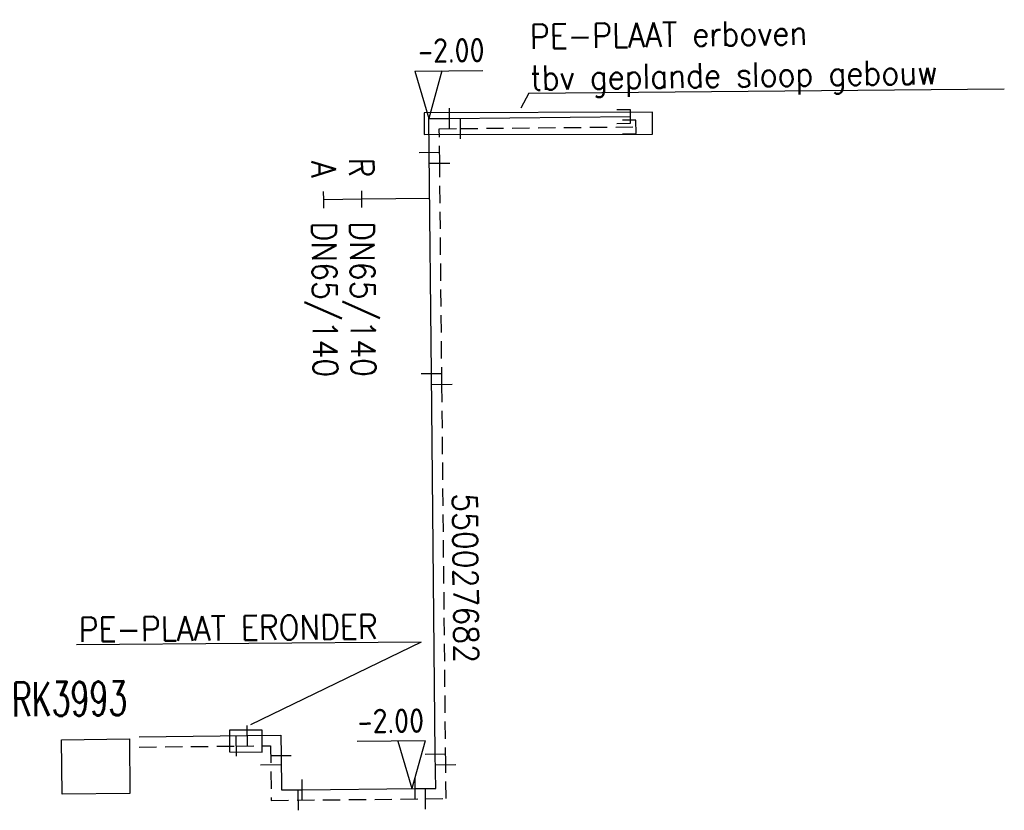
# Model space of a CAD drawing. Header units: millimetres. Extents: x 0 to 118212815, y 0 to 488348790.
# Tile 100 of 143: x 117556737 to 117592975, y 486262848 to 486291938. Entities that reach past the tile are written whole.
import ezdxf
from ezdxf.enums import TextEntityAlignment as Align

# ---------------------------------------------------------------- set-up
doc = ezdxf.new("R2010")
doc.units = ezdxf.units.MM
doc.header["$LTSCALE"] = 200
doc.linetypes.add('HIDDEN2', pattern=[4.7625, 3.175, -1.5875])
for name, color, linetype in [('WW-C-KAST', 7, 'Continuous'), ('WW-C-mof', 7, 'Continuous'), ('WW-I-diam', 7, 'Continuous'), ('WW-I-info', 7, 'Continuous'), ('WW-I-NAP', 7, 'Continuous'), ('WW-L-aanvoer', 3, 'Continuous'), ('WW-L-retour', 3, 'HIDDEN2')]:
    doc.layers.add(name, color=color, linetype=linetype)
doc.styles.add('DIN17', font='ROMANS.SHX', dxfattribs={"width": 0.9})
doc.styles.add('ISOCP', font='ISOCP.SHX')

# ---------------------------------------------------------------- blocks, each defined once
blk = doc.blocks.new('LR-smof')
at = {"color": 0, "linetype": 'ByBlock', "lineweight": -2}
blk.add_lwpolyline([(1, 0.5), (0, 0.5), (0, -0.5), (1, -0.5)], dxfattribs=at)
blk = doc.blocks.new('LR-mof')
at = {"color": 0, "linetype": 'ByBlock', "lineweight": -2}
blk.add_line((0, -0.75), (0, 0.75), dxfattribs=at)
blk = doc.blocks.new('nap1')
at = {"color": 0, "linetype": 'Continuous', "lineweight": -3}
for p, q in [((-1, 3.5), (0, 0)), ((-1, 3.5), (4, 3.5)), ((1, 3.5), (0, 0))]:
    blk.add_line(p, q, dxfattribs=at)
at = {"color": 0, "linetype": 'Continuous', "lineweight": -3, "style": 'ISOCP'}
for tag, p in [('*1', (1.701, 5)), ('*2', (4, 1.5))]:
    blk.add_attdef(tag, text='', height=1.8, dxfattribs=at).set_placement(p, align=Align.MIDDLE)
blk = doc.blocks.new('nap2')
at = {"color": 0, "linetype": 'Continuous', "lineweight": -3}
for p, q in [((1, 3.5), (-4, 3.5)), ((-1, 3.5), (0, 0)), ((1, 3.5), (0, 0))]:
    blk.add_line(p, q, dxfattribs=at)
at = {"color": 0, "linetype": 'Continuous', "lineweight": -3, "style": 'ISOCP'}
for tag, p in [('*1', (-1.5, 5)), ('*2', (-4, 1.5))]:
    blk.add_attdef(tag, text='', height=1.8, dxfattribs=at).set_placement(p, align=Align.MIDDLE)
blk = doc.blocks.new('LR-kast')
at = {"color": 0, "linetype": 'ByBlock', "lineweight": -3}
blk.add_lwpolyline([(-2.5, 2), (2.5, 2), (2.5, -2), (-2.5, -2)], close=True, dxfattribs=at)
at = {"color": 7, "linetype": 'ByBlock', "lineweight": -3, "style": 'DIN17', "width": 0.7}
for tag, p in [('*1', (0, 5)), ('*2', (0, -5))]:
    blk.add_attdef(tag, text='', height=2.5, dxfattribs=at).set_placement(p, align=Align.MIDDLE)
at = {"color": 0, "linetype": 'ByBlock', "lineweight": -2, "style": 'DIN17', "width": 0.3, "flags": 1}
for tag, p in [('OCODE', (5, 1.25)), ('NCODE', (10, 1.25)), ('BC', (15, 1.25)), ('RK', (20, 1.25)), ('ST', (5, -1.25)), ('VCODE', (10, -1.25)), ('NIVO', (15, -1.25)), ('IMM', (20, -1.25))]:
    blk.add_attdef(tag, text='', height=1.8, dxfattribs=at).set_placement(p, align=Align.MIDDLE)
blk = doc.blocks.new('LR-DIAO2')
at = {"color": 0, "lineweight": -3}
blk.add_line((0, 0), (0, -5), dxfattribs=at)
at = {"color": 0, "linetype": 'Continuous', "lineweight": -3}
blk.add_line((0, -5), (0, -7.8), dxfattribs=at)
at = {"color": 0, "lineweight": -3}
for points in [[(0.614, -5), (0, -5), (-0.614, -5)], [(0.614, -7.8), (0, -7.8), (-0.614, -7.8)]]:
    blk.add_lwpolyline(points, dxfattribs=at)
at = {"color": 1, "lineweight": -3, "style": 'DIN17', "width": 0.9}
for tag, p in [('*1', (-1.614, -5)), ('*2', (-1.614, -7.783))]:
    blk.add_attdef(tag, text='', height=1.8, dxfattribs=at).set_placement(p, align=Align.MIDDLE_RIGHT)
for tag, p in [('*11', (1.614, -5)), ('*12', (1.614, -7.8))]:
    blk.add_attdef(tag, text='', height=1.8, dxfattribs=at).set_placement(p, align=Align.MIDDLE_LEFT)
blk = doc.blocks.new('LR-hyp')
at = {"color": 7, "linetype": 'ByBlock', "lineweight": -3, "style": 'DIN17', "width": 0.9}
blk.add_attdef('*1', text='', height=1.8, dxfattribs=at).set_placement((0, 0), align=Align.MIDDLE)
at = {"color": 7, "linetype": 'ByBlock', "lineweight": -2, "style": 'DIN17', "width": 0.9, "flags": 1}
blk.add_attdef('*2', text='', height=1.8, dxfattribs=at).set_placement((0, -5), align=Align.MIDDLE)

msp = doc.modelspace()

# ---------------------------------------------------------------- linework, layer by layer
at = {"layer": 'WW-I-info'}
for p, q in [((117575480, 486289240), (117592975, 486289399)), ((117575480, 486289240), (117575183, 486288681)), ((117580025, 486288533), (117571624, 486288509)), ((117571624, 486288509), (117571627, 486287709)), ((117580027, 486287732), (117580025, 486288533)), ((117571627, 486287709), (117580027, 486287732)), ((117571516, 486269037), (117558825, 486268932)), ((117571516, 486269037), (117565233, 486265998)), ((117564462, 486265802), (117564454, 486265001)), ((117565662, 486265791), (117564462, 486265802)), ((117565655, 486264990), (117565662, 486265791)), ((117564454, 486265001), (117565655, 486264990))]:
    msp.add_line(p, q, dxfattribs=at)
at = {"layer": 'WW-L-aanvoer'}
for p, q in [((117571797, 486288300), (117572555, 486288308)), ((117571810, 486287058), (117571797, 486288300)), ((117572555, 486288308), (117579216, 486288375)), ((117571892, 486278920), (117571810, 486287058)), ((117572034, 486264922), (117571892, 486278920)), ((117561132, 486265555), (117565115, 486265595)), ((117565115, 486265595), (117566349, 486265608)), ((117566349, 486265608), (117566357, 486264864)), ((117566357, 486264864), (117566370, 486263597)), ((117572047, 486263655), (117572034, 486264922)), ((117567134, 486263605), (117571292, 486263647)), ((117571292, 486263647), (117572047, 486263655)), ((117566370, 486263597), (117567134, 486263605))]:
    msp.add_line(p, q, dxfattribs=at)
at = {"layer": 'WW-L-retour'}
for p, q in [((117572181, 486287924), (117572959, 486287932)), ((117572194, 486286659), (117572181, 486287924)), ((117572959, 486287932), (117579422, 486287997)), ((117572276, 486278524), (117572194, 486286659)), ((117572418, 486264528), (117572276, 486278524)), ((117561136, 486265175), (117564714, 486265211)), ((117564714, 486265211), (117565973, 486265224)), ((117565973, 486265224), (117565994, 486263213)), ((117572431, 486263279), (117572418, 486264528)), ((117571673, 486263271), (117572431, 486263279)), ((117565994, 486263213), (117571673, 486263271))]:
    msp.add_line(p, q, dxfattribs=at)

# ---------------------------------------------------------------- block references
at = {"layer": 'WW-C-KAST', "linetype": 'Continuous'}
ref = msp.add_blockref('LR-kast', (117559536, 486264460), dxfattribs=dict(at, xscale=499.9999999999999, yscale=499.9999999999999, zscale=499.9999999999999, rotation=0.5795419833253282))
ref.add_attrib('*1', 'RK3993', dxfattribs={"layer": '0', "color": 7, "linetype": 'ByBlock', "lineweight": -3, "height": 1250, "rotation": 0.5795, "style": 'DIN17', "width": 0.65}).set_placement((117558573, 486266951), align=Align.MIDDLE)
at = {"layer": 'WW-C-mof', "linetype": 'Continuous', "xscale": 500, "yscale": 500, "zscale": 500}
for name, p, rotation in [('LR-mof', (117572555, 486288308), 0.5782), ('LR-mof', (117572959, 486287932), 0.5813), ('LR-smof', (117579216, 486288375), 180.5803), ('LR-smof', (117579422, 486287997), 180.5803), ('LR-mof', (117571810, 486287058), 270.5803), ('LR-mof', (117572194, 486286659), 270.5803), ('LR-mof', (117571892, 486278920), 270.5803), ('LR-mof', (117572276, 486278524), 270.5803), ('LR-mof', (117565115, 486265595), 0.5803), ('LR-mof', (117564714, 486265211), 0.5803), ('LR-mof', (117566357, 486264864), 270.5803), ('LR-mof', (117572034, 486264922), 270.5803), ('LR-mof', (117572418, 486264528), 270.5803), ('LR-mof', (117571292, 486263647), 0.5803), ('LR-mof', (117567134, 486263605), 0.5803), ('LR-mof', (117571673, 486263271), 0.5803)]:
    msp.add_blockref(name, p, dxfattribs=dict(at, rotation=rotation))
at = {"layer": 'WW-C-mof', "xscale": 500, "yscale": 500, "zscale": 500}
for p, rotation in [((117565980, 486264531), 270.5802838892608), ((117566994, 486263223), 0.580283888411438)]:
    msp.add_blockref('LR-mof', p, dxfattribs=dict(at, rotation=rotation))
at = {"layer": 'WW-I-diam', "linetype": 'Continuous', "xscale": 500, "yscale": 500, "zscale": 500, "rotation": 270.5802838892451}
msp.add_blockref('LR-DIAO2', (117571827, 486285355), dxfattribs=at).add_auto_attribs({'*1': 'R', '*11': 'DN65/140', '*2': 'A', '*12': 'DN65/140'})
at = {"layer": 'WW-I-info', "linetype": 'Continuous'}
ref = msp.add_blockref('LR-hyp', (117573146, 486271393), dxfattribs=dict(at, xscale=500.0000000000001, yscale=500.0000000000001, zscale=500.0000000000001, rotation=90.58029999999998))
ref.add_attrib('*1', '550027682', dxfattribs={"layer": '0', "color": 0, "linetype": 'ByBlock', "lineweight": -3, "height": 900, "rotation": 270.5803, "style": 'DIN17', "width": 0.9}).set_placement((117573146, 486271393), align=Align.MIDDLE)
at = {"layer": 'WW-I-NAP', "linetype": 'Continuous'}
ref = msp.add_blockref('nap1', (117571797, 486288300), dxfattribs=dict(at, xscale=500, yscale=500, zscale=500, rotation=0.5782309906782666))
ref.add_attrib('*1', '-2.00', dxfattribs={"layer": '0', "color": 1, "linetype": 'Continuous', "lineweight": -3, "height": 900, "rotation": 0.5782, "style": 'ISOCP'}).set_placement((117572623, 486290808), align=Align.MIDDLE)
ref = msp.add_blockref('nap2', (117571173, 486263646), dxfattribs=dict(at, xscale=500, yscale=500, zscale=500, rotation=0.5802839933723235))
ref.add_attrib('*1', '-2.00', dxfattribs={"layer": '0', "color": 1, "linetype": 'Continuous', "lineweight": -3, "height": 900, "rotation": 0.5803, "style": 'ISOCP'}).set_placement((117570397, 486266138), align=Align.MIDDLE)

# ---------------------------------------------------------------- texts
at = {"layer": 'WW-I-info', "style": 'DIN17', "width": 0.9}
for s, rotation, p in [('PE-PLAAT erboven', 0.8444, (117575526, 486290865)), ('tbv geplande sloop gebouw', 0.8444, (117575540, 486289346)), ('PE-PLAAT ERONDER', 0.5803, (117558915, 486269047))]:
    msp.add_text(s, height=900, rotation=rotation, dxfattribs=at).set_placement(p)

doc.saveas('drawing.dxf')
